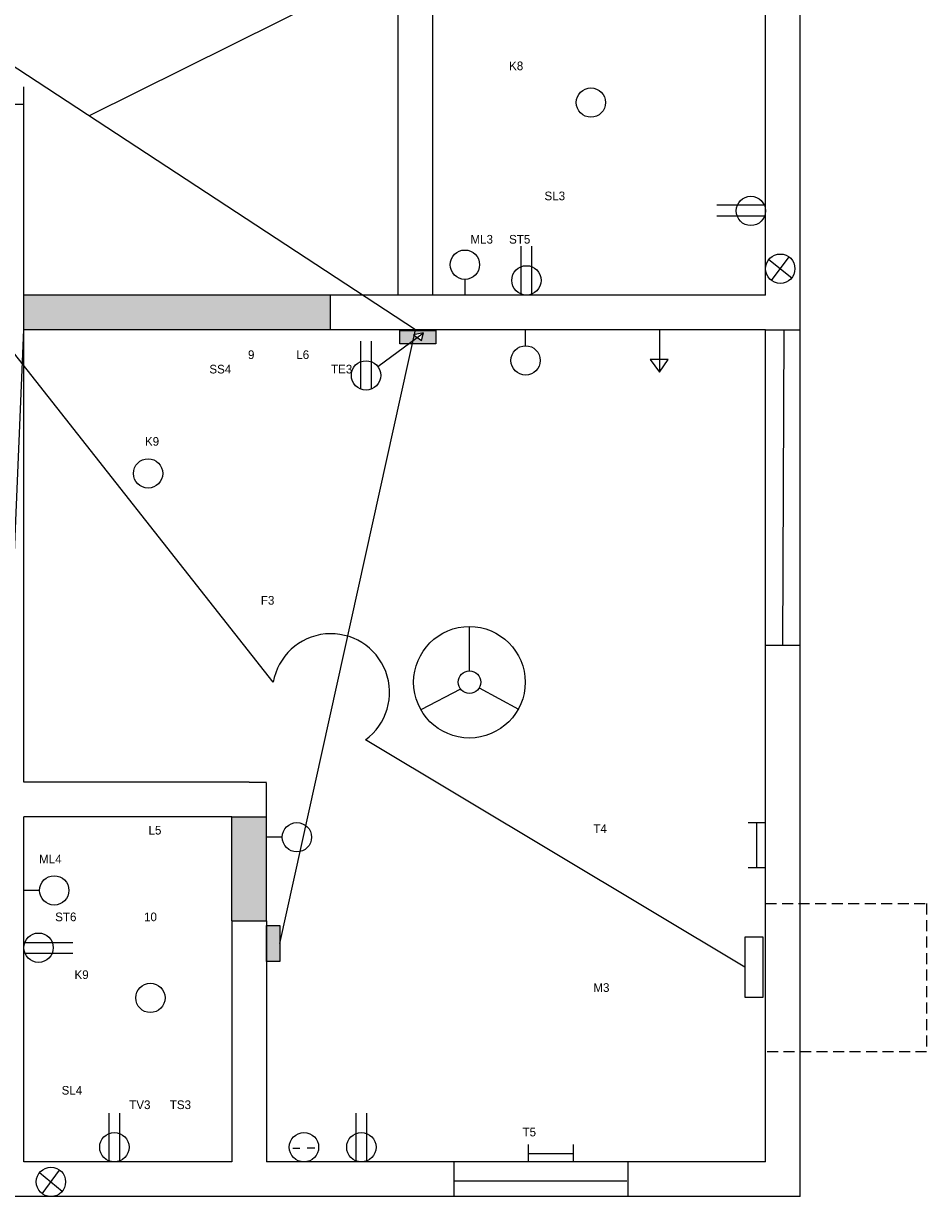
# Model space of a CAD drawing. Header units: millimetres. Extents: x 1230 to 4282, y 495 to 1483.
# Tile 6 of 12: x 2758 to 3019, y 648 to 986. Entities that reach past the tile are written whole.
import ezdxf

# ---------------------------------------------------------------- set-up
doc = ezdxf.new("R2010")
doc.units = ezdxf.units.MM
doc.linetypes.add('HIDDEN2', pattern=[4.7625, 3.175, -1.5875])

msp = doc.modelspace()

# ---------------------------------------------------------------- hatches: boundary and pattern name
at = {"linetype": 'HIDDEN2'}
msp.add_hatch(color=2, dxfattribs=at).paths.add_polyline_path([(2846.6, 907.8), (2806.29, 907.8), (2758.29, 907.8), (2758.29, 897.8), (2806.29, 897.8), (2846.6, 897.8)])
for color, points in [(5, [(2877.11, 897.57), (2866.74, 897.57), (2866.74, 893.74), (2869.29, 893.74), (2871.8, 895.57), (2870.73, 896.33), (2873.55, 896.85), (2873.02, 894.69), (2871.8, 895.57), (2869.29, 893.74), (2877.11, 893.74)]), (2, [(2828.29, 757.29), (2818.29, 757.29), (2818.29, 727.29), (2828.29, 727.29)]), (5, [(2832.13, 726), (2828.29, 726), (2828.29, 715.63), (2832.13, 715.63)])]:
    msp.add_hatch(color=color).paths.add_polyline_path(points)

# ---------------------------------------------------------------- linework, layer by layer
at = {"color": 6}
for p, q in [((2830.22, 796.12), (2614.38, 1069.87)), ((2871.29, 897.8), (2614.38, 1065.94)), ((2866.29, 1003.8), (2777.1, 959.44)), ((2748.29, 661.63), (2758.29, 897.8)), ((2832.13, 720.82), (2871.29, 897.8)), ((2966.32, 713.95), (2856.83, 779.54))]:
    msp.add_line(p, q, dxfattribs=at)
for p, q in [((2972.29, 907.8), (2972.29, 1008.8)), ((2982.29, 902.8), (2982.29, 1008.8)), ((2866.29, 907.8), (2866.29, 1003.8)), ((2876.29, 907.8), (2876.29, 1003.8)), ((2758.29, 962.8), (2758.29, 967.8)), ((2748.29, 962.8), (2758.29, 962.8)), ((2758.29, 767.29), (2758.29, 962.8)), ((2971.93, 933.68), (2958.17, 933.68)), ((2971.98, 930.59), (2958.17, 930.59)), ((2901.78, 908.07), (2901.78, 921.88)), ((2904.87, 908.12), (2904.87, 921.88)), ((2973.25, 918.08), (2979.8, 912.72)), ((2974.02, 911.99), (2979.03, 918.81)), ((2885.51, 912.32), (2885.51, 907.8)), ((2806.29, 907.8), (2758.29, 907.8)), ((2871.29, 907.8), (2806.29, 907.8)), ((2846.6, 907.8), (2846.6, 897.8)), ((2972.29, 907.8), (2871.29, 907.8)), ((2972.29, 907.8), (2876.29, 907.8)), ((2982.29, 806.8), (2982.29, 902.8)), ((2806.29, 897.8), (2758.29, 897.8)), ((2871.29, 897.8), (2806.29, 897.8)), ((2860.35, 887.19), (2873.55, 896.85)), ((2873.55, 896.85), (2870.73, 896.33)), ((2972.29, 897.8), (2871.29, 897.8)), ((2873.02, 894.69), (2873.55, 896.85)), ((2903.04, 893.18), (2903.04, 897.7)), ((2941.71, 897.84), (2941.71, 885.51)), ((2972.29, 806.8), (2972.29, 897.8)), ((2855.51, 880.66), (2855.51, 894.47)), ((2858.6, 880.71), (2858.6, 894.47)), ((2870.73, 896.33), (2873.02, 894.69)), ((2944.18, 889.17), (2939.01, 889.17)), ((2939.01, 889.17), (2941.71, 885.51)), ((2941.71, 885.51), (2944.18, 889.17)), ((2886.82, 799.37), (2886.82, 812.21)), ((2972.29, 657.8), (2972.29, 806.8)), ((2982.29, 647.8), (2982.29, 806.8)), ((2884.22, 794.16), (2872.81, 788.19)), ((2889.67, 794.55), (2900.94, 788.4)), ((2823.29, 767.29), (2758.29, 767.29)), ((2823.29, 767.29), (2828.29, 767.29)), ((2828.29, 727.29), (2828.29, 767.13)), ((2758.29, 657.8), (2758.29, 757.29)), ((2818.29, 757.29), (2758.29, 757.29)), ((2818.29, 727.29), (2818.29, 757.29)), ((2818.29, 757.29), (2828.29, 757.29)), ((2967.21, 755.68), (2972.21, 755.68)), ((2969.65, 755.68), (2969.65, 742.67)), ((2832.81, 751.44), (2828.29, 751.44)), ((2967.21, 742.67), (2972.21, 742.67)), ((2762.81, 736.1), (2758.29, 736.1)), ((2818.29, 727.29), (2818.29, 657.8)), ((2818.29, 727.29), (2828.29, 727.29)), ((2828.29, 727.29), (2828.29, 657.8)), ((2758.56, 721.05), (2772.37, 721.05)), ((2758.61, 717.96), (2772.37, 717.96)), ((2782.89, 658.07), (2782.89, 671.88)), ((2785.98, 658.12), (2785.98, 671.88)), ((2854.16, 658.07), (2854.16, 671.88)), ((2857.25, 658.12), (2857.25, 671.88)), ((2835.89, 661.78), (2837.91, 661.78)), ((2840.03, 661.86), (2842.23, 661.86)), ((2903.84, 660.23), (2916.85, 660.23)), ((2903.85, 657.8), (2903.85, 662.79)), ((2916.85, 657.8), (2916.85, 662.79)), ((2818.29, 657.8), (2758.29, 657.8)), ((2972.29, 657.8), (2828.29, 657.8)), ((2762.82, 654.71), (2769.36, 649.35)), ((2763.59, 648.62), (2768.59, 655.44)), ((2823.29, 647.8), (2753.29, 647.8)), ((2982.29, 647.8), (2823.29, 647.8))]:
    msp.add_line(p, q)
at = {"color": 3}
for p, q in [((2972.29, 897.8), (2982.29, 897.8)), ((2977.29, 806.8), (2977.67, 897.77)), ((2972.29, 806.8), (2982.29, 806.8)), ((2882.39, 647.8), (2882.39, 657.8)), ((2932.51, 657.8), (2932.51, 647.8)), ((2932.21, 652.28), (2882.58, 652.28))]:
    msp.add_line(p, q, dxfattribs=at)
at = {"linetype": 'HIDDEN2'}
for p, q in [((2972.29, 732.3), (3018.72, 732.3)), ((3018.72, 732.3), (3018.72, 689.51)), ((3018.72, 689.51), (2972.29, 689.51))]:
    msp.add_line(p, q, dxfattribs=at)
for points in [[(2866.74, 897.57), (2877.11, 897.57), (2877.11, 893.74), (2866.74, 893.74)], [(2832.13, 726), (2832.13, 715.63), (2828.29, 715.63), (2828.29, 726)], [(2971.57, 722.62), (2966.32, 722.62), (2966.32, 705.28), (2971.57, 705.28)]]:
    msp.add_lwpolyline(points, close=True)
for centre, radius in [((2921.89, 963.3), 4.23), ((2968.02, 932.07), 4.23), ((2885.51, 916.55), 4.23), ((2976.52, 915.4), 4.23), ((2903.26, 912.03), 4.23), ((2903.04, 888.95), 4.23), ((2856.99, 884.63), 4.23), ((2794.12, 856.34), 4.23), ((2886.82, 796.12), 16.09), ((2886.82, 796.12), 3.25), ((2837.04, 751.44), 4.23), ((2767.04, 736.1), 4.23), ((2762.52, 719.57), 4.23), ((2794.77, 705.09), 4.23), ((2784.38, 662.03), 4.23), ((2839.09, 662.03), 4.23), ((2855.64, 662.03), 4.23), ((2766.09, 652.03), 4.23)]:
    msp.add_circle(centre, radius)
at = {"color": 6}
msp.add_arc((2846.87, 793.21), 16.91, 306.0695, 170.06, dxfattribs=at)

# ---------------------------------------------------------------- texts
at = {"char_height": 2.5, "attachment_point": 1}
for s, insert, width in [('            K8\\P\\P\\P\\P\\P\\P\\P\\P\\P                       SL3\\P\\P\\PML3     ST5\\P\\P\\P   ', (2887.12, 975.14), 85.1698), ('                                   \\P                                       \\P\\P\\P\\P\\P\\P\\P                                 9             L6       \\P                     SS4                               TE3\\P\\P\\P\\P\\P K9\\P\\P \\P\\P\\P\\P\\P  \\P\\P\\P\\P                                     F3         ', (2792.28, 925.19), 156.7171), ('\\P\\P                                  L5\\P\\PML4\\P        \\P\\P\\P     ST6                     10\\P\\P\\P\\P           K9\\P\\P\\P\\P\\P\\P\\P\\P       SL4              \\P                            TV3      TS3', (2762.66, 763.04), 109.5858), ('\\P                        T4\\P\\P\\P\\P\\P\\P\\P\\P\\P\\P\\P                        M3\\P\\P\\P\\P\\P\\P\\P\\P\\P\\P  T5', (2900.29, 759.33), 76.865)]:
    msp.add_mtext(s, dxfattribs=dict(at, insert=insert, width=width))

doc.saveas('drawing.dxf')
